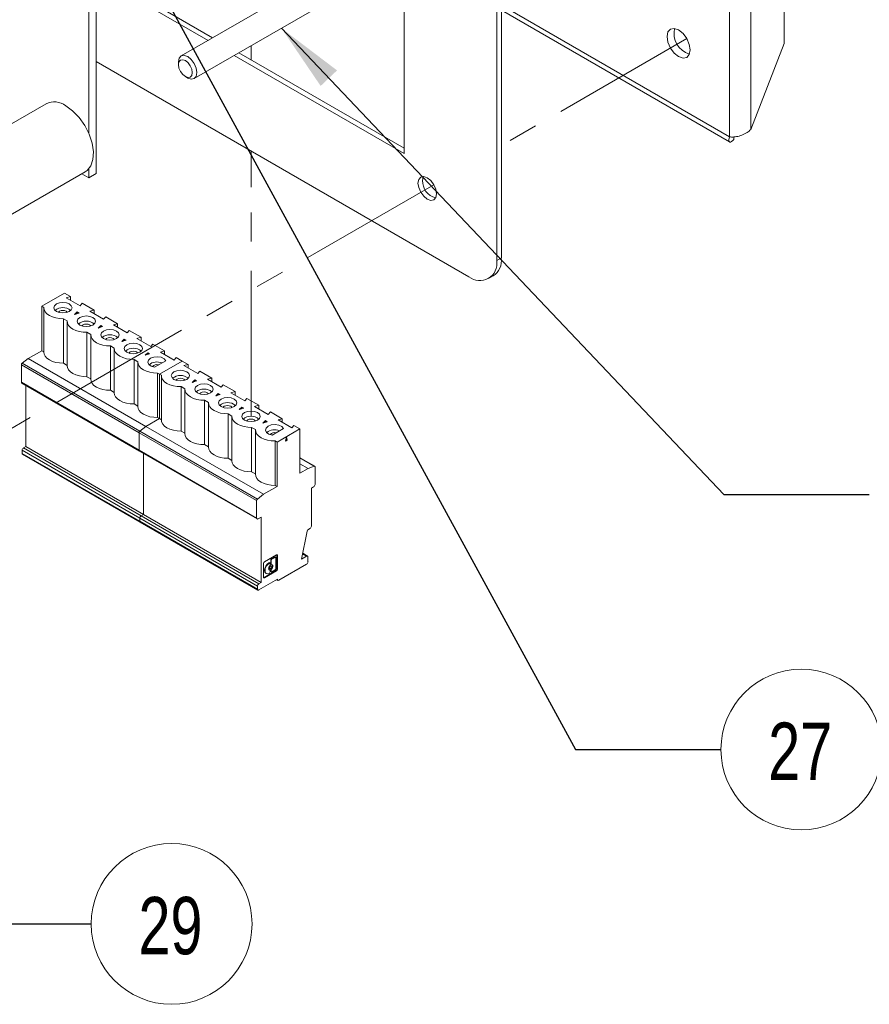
# Paper-space layout 'Sheet2' of a CAD drawing. Header units: millimetres. Extents: x 0 to 420, y 0 to 297.
# Tile 23 of 36: x 188 to 225, y 102 to 145. Entities that reach past the tile are written whole.
import ezdxf

# ---------------------------------------------------------------- set-up
doc = ezdxf.new("R2010")
doc.units = ezdxf.units.MM
doc.linetypes.add('PHANTOM', pattern=[12.7, 6.35, -1.27, 1.27, -1.27, 1.27, -1.27])
doc.styles.add('SLDTEXTSTYLE0', font='TXT', dxfattribs={"width": 0.75})
doc.dimstyles.new('SLDDIMSTYLE2', dxfattribs={"dimtxt": 0.18, "dimasz": 1, "dimexe": 0, "dimexo": 0.0625, "dimgap": 0, "dimtad": 0, "dimtih": 1, "dimtoh": 1, "dimdec": 0, "dimrnd": 1e-09, "dimzin": 0, "dimdsep": 46, "dimtxsty": 'Standard', "dimblk1": 'DOT', "dimblk2": 'DOT', "dimsah": 1, "dimcen": 0.09, "dimadec": 0, "dimazin": 0, "dimtfac": 1, "dimtdec": 0, "dimtofl": 0, "dimtmove": 0, "dimatfit": 3, "dimldrblk": 'DOT', "dimfxl": 1, "dimfrac": 2, "dimtolj": 1, "dimtzin": 0, "dimarcsym": 0})
doc.dimstyles.new('SLDDIMSTYLE3', dxfattribs={"dimtxt": 0.18, "dimasz": 3, "dimexe": 0, "dimexo": 0.0625, "dimgap": 0, "dimtad": 0, "dimtih": 1, "dimtoh": 1, "dimdec": 0, "dimrnd": 1e-09, "dimzin": 0, "dimdsep": 46, "dimtxsty": 'Standard', "dimsah": 1, "dimcen": 0.09, "dimadec": 0, "dimazin": 0, "dimtfac": 3, "dimtdec": 0, "dimtofl": 0, "dimtmove": 0, "dimatfit": 3, "dimfxl": 1, "dimfrac": 2, "dimtolj": 1, "dimtzin": 0, "dimarcsym": 0})

# ---------------------------------------------------------------- blocks, each defined once
blk = doc.blocks.new('SW_NOTE_38')
at = {"color": 0, "linetype": 'Continuous', "lineweight": 0}
blk.add_circle((3.506, 0), 3.506, dxfattribs=at)
at = {"color": 0, "linetype": 'Continuous', "lineweight": 0, "insert": (3.456, 1.176), "char_height": 2.5, "attachment_point": 2, "style": 'SLDTEXTSTYLE0'}
blk.add_mtext('27', dxfattribs=at)
blk = doc.blocks.new('SW_NOTE_43')
at = {"color": 0, "linetype": 'Continuous', "lineweight": 0}
blk.add_circle((3.506, 0), 3.506, dxfattribs=at)
at = {"color": 0, "linetype": 'Continuous', "lineweight": 0, "insert": (3.456, 1.176), "char_height": 2.5, "attachment_point": 2, "style": 'SLDTEXTSTYLE0'}
blk.add_mtext('29', dxfattribs=at)
blk = doc.blocks.new('_DOT')
at = {"color": 0, "linetype": 'ByBlock', "lineweight": -2}
blk.add_line((-0.5, 0), (-1, 0), dxfattribs=at)
at = {"color": 0, "linetype": 'ByBlock', "const_width": 0.5}
blk.add_lwpolyline([(-0.25, 0, 1), (0.25, 0, 1)], format="xyb", close=True, dxfattribs=at)

psp = doc.layouts.new('Sheet2')

# ---------------------------------------------------------------- linework, layer by layer
at = {"color": 7, "linetype": 'Continuous', "lineweight": 15}
for p, q in [((219.4, 139.904), (219.4, 191.229)), ((220.329, 190.906), (220.329, 140.227)), ((221.784, 143.976), (221.784, 188.836)), ((205.202, 139.173), (205.202, 183.032)), ((209.243, 134.507), (209.243, 183.033)), ((209.445, 134.624), (209.445, 183.149)), ((191.773, 138.304), (191.773, 170.614)), ((191.45, 140.062), (191.45, 168.135)), ((202.449, 147.458), (195.479, 143.434)), ((191.773, 147.158), (196.852, 144.226)), ((191.773, 146.925), (196.65, 144.11)), ((196.05, 142.444), (203.02, 146.468)), ((209.445, 145.428), (219.396, 139.684)), ((220.329, 140.227), (221.784, 143.976)), ((197.793, 143.45), (205.202, 139.173)), ((197.995, 143.567), (205.202, 139.406)), ((191.773, 143.192), (208.031, 133.807)), ((195.36, 143.172), (195.36, 143.056)), ((195.663, 142.531), (195.764, 142.472)), ((189.585, 141.351), (186.332, 139.473)), ((219.584, 139.905), (219.584, 139.797)), ((187.743, 136.329), (191.299, 138.381)), ((191.146, 138.293), (191.45, 138.118)), ((191.45, 138.118), (191.45, 138.507)), ((191.45, 138.118), (191.773, 138.304)), ((209.243, 134.507), (209.445, 134.624)), ((208.888, 133.722), (209.09, 133.839)), ((189.401, 132.518), (190.393, 133.092)), ((190.653, 132.942), (190.393, 133.092)), ((190.468, 132.89), (190.653, 132.942)), ((191.07, 132.543), (190.468, 132.89)), ((190.653, 132.783), (190.653, 132.942)), ((189.401, 132.518), (189.484, 132.47)), ((189.401, 130.582), (189.401, 132.518)), ((189.484, 132.457), (189.484, 130.521)), ((190.831, 132.159), (190.942, 132.27)), ((190.942, 132.247), (190.866, 132.171)), ((190.942, 132.27), (191.023, 132.223)), ((190.942, 132.27), (190.942, 132.247)), ((190.997, 132.215), (190.942, 132.247)), ((191.16, 132.649), (191.07, 132.543)), ((191.679, 132.35), (191.16, 132.649)), ((191.495, 132.298), (191.679, 132.35)), ((192.097, 131.95), (191.495, 132.298)), ((191.679, 132.191), (191.679, 132.35)), ((190.343, 131.974), (190.51, 131.878)), ((190.344, 130.038), (190.343, 131.974)), ((190.51, 131.865), (190.51, 129.928)), ((191.023, 132.223), (190.831, 132.159)), ((192.187, 132.057), (192.097, 131.95)), ((192.706, 131.757), (192.187, 132.057)), ((191.857, 131.567), (191.968, 131.678)), ((192.049, 131.631), (191.857, 131.567)), ((191.968, 131.655), (191.892, 131.579)), ((191.968, 131.678), (192.049, 131.631)), ((191.968, 131.678), (191.968, 131.655)), ((192.024, 131.623), (191.968, 131.655)), ((192.521, 131.705), (192.706, 131.757)), ((193.123, 131.358), (192.521, 131.705)), ((192.706, 131.599), (192.706, 131.757)), ((193.213, 131.465), (193.123, 131.358)), ((193.732, 131.165), (193.213, 131.465)), ((191.37, 131.382), (191.537, 131.286)), ((191.37, 129.446), (191.37, 131.382)), ((191.536, 131.273), (191.537, 129.336)), ((192.884, 130.975), (192.994, 131.086)), ((193.076, 131.039), (192.884, 130.975)), ((192.994, 131.063), (192.919, 130.987)), ((192.994, 131.086), (193.076, 131.039)), ((192.994, 131.086), (192.994, 131.063)), ((193.05, 131.03), (192.994, 131.063)), ((193.547, 131.113), (193.732, 131.165)), ((194.149, 130.766), (193.547, 131.113)), ((193.732, 131.006), (193.732, 131.165)), ((188.812, 130.242), (189.401, 130.582)), ((189.484, 130.534), (189.401, 130.582)), ((192.396, 130.79), (192.563, 130.694)), ((192.396, 128.853), (192.396, 130.79)), ((192.563, 130.68), (192.563, 128.744)), ((194.239, 130.872), (194.149, 130.766)), ((194.758, 130.573), (194.239, 130.872)), ((194.573, 130.521), (194.758, 130.573)), ((194.758, 130.414), (194.758, 130.573)), ((188.812, 130.242), (188.542, 130.031)), ((188.812, 130.242), (193.943, 127.281)), ((193.422, 130.198), (193.589, 130.101)), ((193.423, 128.261), (193.422, 130.198)), ((193.91, 130.383), (194.021, 130.494)), ((194.102, 130.447), (193.91, 130.383)), ((194.021, 130.47), (193.945, 130.394)), ((194.021, 130.494), (194.102, 130.447)), ((194.021, 130.494), (194.021, 130.47)), ((194.076, 130.438), (194.021, 130.47)), ((194.809, 130.146), (194.319, 129.864)), ((194.532, 129.557), (195.525, 130.13)), ((195.176, 130.174), (194.573, 130.521)), ((195.265, 130.28), (195.176, 130.174)), ((195.525, 130.13), (195.265, 130.28)), ((195.785, 129.981), (195.525, 130.13)), ((193.64, 127.005), (188.509, 129.966)), ((188.509, 129.204), (188.509, 129.966)), ((188.542, 130.031), (193.674, 127.07)), ((190.51, 129.942), (190.344, 130.038)), ((193.589, 130.088), (193.589, 128.152)), ((195.6, 129.929), (195.785, 129.981)), ((196.202, 129.581), (195.6, 129.929)), ((195.785, 129.822), (195.785, 129.981)), ((196.292, 129.688), (196.202, 129.581)), ((196.811, 129.388), (196.292, 129.688)), ((191.537, 129.349), (191.37, 129.446)), ((194.449, 129.605), (194.532, 129.557)), ((194.449, 127.669), (194.449, 129.605)), ((194.532, 129.557), (194.615, 129.509)), ((194.532, 127.621), (194.532, 129.557)), ((194.615, 129.496), (194.615, 127.559)), ((195.962, 129.198), (196.073, 129.309)), ((196.155, 129.262), (195.962, 129.198)), ((196.073, 129.286), (195.997, 129.21)), ((196.073, 129.309), (196.155, 129.262)), ((196.073, 129.309), (196.073, 129.286)), ((196.129, 129.254), (196.073, 129.286)), ((196.626, 129.336), (196.811, 129.388)), ((197.228, 128.989), (196.626, 129.336)), ((196.811, 129.23), (196.811, 129.388)), ((188.509, 129.204), (193.641, 126.242)), ((188.527, 129.164), (193.658, 126.203)), ((188.706, 129.061), (188.706, 126.401)), ((192.563, 128.757), (192.396, 128.853)), ((195.475, 129.013), (195.642, 128.917)), ((195.475, 127.076), (195.475, 129.013)), ((195.642, 128.904), (195.642, 126.967)), ((197.318, 129.096), (197.228, 128.989)), ((197.837, 128.796), (197.318, 129.096)), ((196.501, 128.421), (196.668, 128.325)), ((196.502, 126.484), (196.501, 128.421)), ((196.989, 128.606), (197.1, 128.717)), ((197.181, 128.67), (196.989, 128.606)), ((197.1, 128.693), (197.024, 128.618)), ((197.1, 128.717), (197.181, 128.67)), ((197.1, 128.717), (197.1, 128.693)), ((197.155, 128.661), (197.1, 128.693)), ((197.652, 128.744), (197.837, 128.796)), ((198.254, 128.397), (197.652, 128.744)), ((197.837, 128.637), (197.837, 128.796)), ((198.344, 128.503), (198.254, 128.397)), ((198.864, 128.204), (198.344, 128.503)), ((193.589, 128.165), (193.423, 128.261)), ((196.668, 128.311), (196.668, 126.375)), ((198.015, 128.014), (198.126, 128.125)), ((198.207, 128.078), (198.015, 128.014)), ((198.126, 128.101), (198.05, 128.025)), ((198.126, 128.125), (198.207, 128.078)), ((198.126, 128.125), (198.126, 128.101)), ((198.182, 128.069), (198.126, 128.101)), ((198.679, 128.152), (198.864, 128.204)), ((199.281, 127.804), (198.679, 128.152)), ((198.864, 128.045), (198.864, 128.204)), ((193.943, 127.281), (194.532, 127.621)), ((194.532, 127.621), (194.449, 127.669)), ((194.615, 127.573), (194.532, 127.621)), ((197.528, 127.829), (197.694, 127.732)), ((197.528, 125.892), (197.528, 127.829)), ((197.694, 127.719), (197.694, 125.783)), ((199.041, 127.421), (199.152, 127.532)), ((199.152, 127.532), (199.234, 127.485)), ((199.152, 127.532), (199.152, 127.509)), ((199.371, 127.911), (199.281, 127.804)), ((199.89, 127.612), (199.371, 127.911)), ((199.705, 127.56), (199.89, 127.612)), ((200.307, 127.212), (199.705, 127.56)), ((199.89, 127.453), (199.89, 127.612)), ((193.943, 127.281), (193.674, 127.07)), ((193.943, 127.281), (199.075, 124.319)), ((198.554, 127.236), (198.721, 127.14)), ((198.554, 125.3), (198.554, 127.236)), ((198.72, 127.127), (198.721, 125.19)), ((199.234, 127.485), (199.041, 127.421)), ((199.152, 127.509), (199.076, 127.433)), ((199.208, 127.477), (199.152, 127.509)), ((199.941, 127.185), (199.451, 126.902)), ((199.664, 126.596), (200.657, 127.169)), ((200.397, 127.319), (200.307, 127.212)), ((200.657, 127.169), (200.397, 127.319)), ((200.657, 127.169), (200.657, 125.233)), ((198.772, 124.044), (193.64, 127.005)), ((193.641, 126.242), (193.64, 127.005)), ((193.674, 127.07), (198.805, 124.109)), ((195.642, 126.98), (195.475, 127.076)), ((200.068, 126.829), (200.027, 126.631)), ((200.027, 126.631), (200.108, 126.678)), ((200.033, 126.657), (200.088, 126.689)), ((200.088, 126.689), (200.06, 126.793)), ((200.108, 126.678), (200.068, 126.829)), ((200.108, 126.678), (200.088, 126.689)), ((188.546, 126.238), (193.677, 123.277)), ((188.546, 126.238), (188.546, 126.105)), ((188.606, 126.343), (188.706, 126.401)), ((188.606, 126.343), (193.738, 123.382)), ((188.706, 126.401), (193.838, 123.44)), ((193.641, 126.242), (198.772, 123.281)), ((196.668, 126.388), (196.502, 126.484)), ((199.58, 126.644), (199.664, 126.596)), ((199.581, 124.707), (199.58, 126.644)), ((199.664, 124.659), (199.664, 126.596)), ((193.677, 123.144), (188.546, 126.105)), ((188.564, 126.066), (193.695, 123.105)), ((193.658, 126.203), (198.79, 123.242)), ((193.838, 126.1), (193.838, 123.44)), ((197.694, 125.796), (197.528, 125.892)), ((201.306, 125.539), (200.657, 125.914)), ((201.015, 125.439), (200.657, 125.645)), ((200.657, 125.233), (201.015, 125.439)), ((201.015, 125.439), (201.284, 125.54)), ((201.318, 125.513), (201.318, 124.751)), ((198.721, 125.204), (198.554, 125.3)), ((199.075, 124.319), (199.664, 124.659)), ((199.664, 124.659), (199.581, 124.707)), ((201.257, 124.646), (201.157, 124.588)), ((201.157, 124.588), (201.157, 122.931)), ((198.805, 124.109), (199.075, 124.319)), ((198.772, 123.281), (198.772, 124.044)), ((193.677, 123.277), (198.809, 120.316)), ((193.677, 123.277), (193.677, 123.144)), ((193.738, 123.382), (193.838, 123.44)), ((193.738, 123.382), (198.87, 120.421)), ((193.838, 123.44), (198.97, 120.478)), ((198.969, 123.325), (198.833, 123.246)), ((198.97, 120.478), (198.969, 123.325)), ((198.809, 120.183), (193.677, 123.144)), ((193.695, 123.105), (198.827, 120.143)), ((201.097, 122.826), (201.034, 122.79)), ((200.976, 122.705), (200.728, 121.494)), ((199.634, 121.679), (199.113, 121.378)), ((199.419, 121.502), (199.555, 121.581)), ((199.576, 121.569), (199.439, 121.49)), ((199.555, 121.581), (199.576, 121.569)), ((199.598, 121.571), (199.578, 121.583)), ((199.608, 121.076), (199.608, 121.551)), ((199.656, 121.064), (199.656, 121.666)), ((199.677, 121.654), (199.656, 121.666)), ((199.677, 121.052), (199.677, 121.654)), ((200.728, 121.494), (200.951, 121.622)), ((200.993, 121.626), (200.78, 121.749)), ((201.011, 121.587), (201.011, 121.377)), ((199.07, 121.304), (199.071, 120.703)), ((199.308, 121.333), (199.31, 121.335)), ((199.328, 121.322), (199.308, 121.333)), ((199.31, 121.335), (199.33, 121.323)), ((199.328, 121.322), (199.33, 121.323)), ((199.332, 121.088), (199.352, 121.076)), ((199.353, 121.325), (199.333, 121.337)), ((199.362, 121.305), (199.362, 121.249)), ((199.387, 121.286), (199.387, 121.446)), ((199.387, 121.446), (199.407, 121.435)), ((199.407, 121.274), (199.387, 121.286)), ((199.396, 121.265), (199.416, 121.254)), ((199.417, 121.189), (199.397, 121.201)), ((199.407, 121.435), (199.407, 121.274)), ((199.439, 121.49), (199.419, 121.502)), ((200.951, 121.272), (199.734, 120.57)), ((199.093, 120.69), (199.614, 120.99)), ((199.113, 120.678), (199.093, 120.69)), ((199.113, 120.678), (199.634, 120.979)), ((199.172, 120.876), (199.192, 120.864)), ((199.31, 121.027), (199.324, 121.025)), ((199.324, 121.025), (199.344, 121.013)), ((199.328, 120.878), (199.331, 120.879)), ((199.353, 121.011), (199.333, 121.023)), ((199.362, 120.935), (199.362, 120.991)), ((199.387, 120.972), (199.387, 121.028)), ((199.387, 121.028), (199.407, 121.016)), ((199.407, 120.96), (199.387, 120.972)), ((199.396, 120.951), (199.416, 120.94)), ((199.425, 121.06), (199.405, 121.072)), ((199.407, 121.016), (199.407, 120.96)), ((199.439, 120.942), (199.576, 121.021)), ((199.614, 120.99), (199.634, 120.979)), ((199.677, 121.052), (199.656, 121.064)), ((198.809, 120.183), (198.809, 120.316)), ((199.674, 120.612), (198.87, 120.148)), ((198.87, 120.421), (198.97, 120.478)), ((199.643, 120.594), (199.691, 120.566)), ((199.674, 120.605), (199.674, 120.612))]:
    psp.add_line(p, q, dxfattribs=at)
at = {"color": 8, "linetype": 'Continuous', "lineweight": 15}
for p, q in [((209.445, 145.651), (219.4, 139.904)), ((201.284, 125.54), (200.657, 125.902)), ((200.951, 121.622), (200.775, 121.723)), ((199.668, 120.608), (199.674, 120.605))]:
    psp.add_line(p, q, dxfattribs=at)
at = {"color": 7, "linetype": 'PHANTOM', "lineweight": 0}
for p, q in [((198.529, 143.258), (198.529, 143.875)), ((217.535, 144.192), (209.445, 139.522)), ((198.53, 137.714), (198.53, 139.292)), ((206.498, 137.821), (150.811, 105.674)), ((198.527, 137.716), (198.53, 137.714)), ((198.528, 127.718), (198.527, 137.716))]:
    psp.add_line(p, q, dxfattribs=at)
at = {"color": 7, "linetype": 'Continuous', "lineweight": 15, "flags": 128}
for points in [[(216.672, 144.278), (216.711, 144.032), (216.82, 143.78), (216.984, 143.559), (217.177, 143.403), (217.371, 143.336), (217.534, 143.368), (217.644, 143.494), (217.682, 143.695), (217.644, 143.94), (217.534, 144.192), (217.371, 144.413), (217.177, 144.569), (216.984, 144.637), (216.82, 144.605), (216.711, 144.479), (216.672, 144.278)], [(195.36, 143.172), (195.391, 143.333), (195.479, 143.434), (195.61, 143.459), (195.764, 143.405), (195.919, 143.281), (196.05, 143.104), (196.138, 142.902), (196.169, 142.706), (196.138, 142.545), (196.05, 142.444), (195.919, 142.419), (195.764, 142.472)], [(195.663, 142.531), (195.779, 142.49), (195.878, 142.509), (195.943, 142.585), (195.966, 142.706), (195.943, 142.853), (195.878, 143.004), (195.779, 143.137), (195.663, 143.231), (195.547, 143.271), (195.449, 143.252), (195.383, 143.176), (195.36, 143.056), (195.383, 142.908), (195.449, 142.757), (195.547, 142.624), (195.663, 142.531)], [(190.442, 141.266), (190.743, 141.048), (191.026, 140.756), (191.271, 140.407), (191.465, 140.025), (191.595, 139.633), (191.651, 139.256), (191.632, 138.916), (191.538, 138.637), (191.376, 138.435), (191.299, 138.381)], [(205.808, 137.889), (205.839, 138.05), (205.927, 138.151), (206.058, 138.177), (206.212, 138.123), (206.367, 137.998), (206.498, 137.821), (206.586, 137.619), (206.616, 137.423), (206.586, 137.262), (206.498, 137.161), (206.367, 137.136), (206.212, 137.19), (206.058, 137.314), (205.927, 137.491), (205.839, 137.693), (205.808, 137.889)], [(206.01, 138.006), (206.041, 138.167), (206.046, 138.177)], [(190.601, 132.292), (190.471, 132.242), (190.318, 132.225), (190.165, 132.242), (190.035, 132.292), (189.948, 132.367), (189.918, 132.456), (189.948, 132.544), (190.035, 132.619), (190.165, 132.669), (190.318, 132.686), (190.471, 132.669), (190.601, 132.619), (190.687, 132.544), (190.718, 132.456), (190.687, 132.367), (190.601, 132.292)], [(189.484, 132.47), (189.497, 132.373), (189.543, 132.278), (189.622, 132.192), (189.729, 132.116), (189.86, 132.054), (190.011, 132.008), (190.174, 131.982), (190.343, 131.974)], [(190.125, 132.253), (190.133, 132.266), (190.176, 132.304)], [(190.176, 132.304), (190.241, 132.329), (190.318, 132.338), (190.394, 132.329), (190.459, 132.304), (190.503, 132.266), (190.51, 132.253)], [(190.51, 131.878), (190.523, 131.78), (190.569, 131.686), (190.648, 131.599), (190.755, 131.523), (190.887, 131.461), (191.037, 131.416), (191.2, 131.389), (191.37, 131.382)], [(191.627, 131.7), (191.497, 131.65), (191.344, 131.632), (191.191, 131.65), (191.061, 131.7), (190.974, 131.775), (190.944, 131.863), (190.974, 131.952), (191.061, 132.027), (191.191, 132.077), (191.344, 132.094), (191.497, 132.077), (191.627, 132.027), (191.714, 131.952), (191.744, 131.863), (191.714, 131.775), (191.627, 131.7)], [(191.151, 131.661), (191.159, 131.674), (191.203, 131.712)], [(191.203, 131.712), (191.268, 131.737), (191.344, 131.745), (191.421, 131.737), (191.485, 131.712), (191.529, 131.674), (191.537, 131.661)], [(192.653, 131.108), (192.523, 131.058), (192.37, 131.04), (192.217, 131.058), (192.088, 131.108), (192.001, 131.183), (191.97, 131.271), (192.001, 131.359), (192.088, 131.434), (192.217, 131.484), (192.37, 131.502), (192.523, 131.484), (192.653, 131.434), (192.74, 131.359), (192.77, 131.271), (192.74, 131.183), (192.653, 131.108)], [(191.537, 131.286), (191.549, 131.188), (191.596, 131.094), (191.674, 131.007), (191.781, 130.931), (191.913, 130.869), (192.064, 130.824), (192.227, 130.797), (192.396, 130.79)], [(192.178, 131.069), (192.186, 131.082), (192.229, 131.119)], [(192.229, 131.119), (192.294, 131.144), (192.37, 131.153), (192.447, 131.144), (192.512, 131.119), (192.555, 131.082), (192.563, 131.069)], [(192.563, 130.694), (192.575, 130.596), (192.622, 130.502), (192.701, 130.415), (192.808, 130.339), (192.939, 130.277), (193.09, 130.232), (193.253, 130.205), (193.422, 130.198)], [(193.68, 130.516), (193.55, 130.466), (193.397, 130.448), (193.244, 130.465), (193.114, 130.516), (193.027, 130.59), (192.997, 130.679), (193.027, 130.767), (193.114, 130.842), (193.244, 130.892), (193.397, 130.91), (193.55, 130.892), (193.68, 130.842), (193.766, 130.767), (193.797, 130.679), (193.766, 130.59), (193.68, 130.516)], [(193.255, 130.527), (193.32, 130.552), (193.397, 130.561), (193.473, 130.552), (193.538, 130.527), (193.581, 130.49), (193.589, 130.477)], [(190.344, 130.038), (190.174, 130.045), (190.011, 130.072), (189.861, 130.117), (189.729, 130.179), (189.622, 130.255), (189.543, 130.342), (189.497, 130.436), (189.484, 130.521)], [(193.204, 130.476), (193.212, 130.49), (193.255, 130.527)], [(193.589, 130.101), (193.602, 130.004), (193.648, 129.909), (193.727, 129.823), (193.834, 129.747), (193.966, 129.685), (194.116, 129.639), (194.279, 129.613), (194.449, 129.605)], [(194.319, 129.864), (194.171, 129.907), (194.067, 129.982), (194.024, 130.074), (194.05, 130.169), (194.14, 130.25), (194.28, 130.302), (194.444, 130.317), (194.605, 130.292), (194.734, 130.232), (194.809, 130.146)], [(191.37, 129.446), (191.201, 129.453), (191.038, 129.48), (190.887, 129.525), (190.755, 129.587), (190.648, 129.663), (190.57, 129.75), (190.523, 129.844), (190.51, 129.928)], [(195.732, 129.331), (195.602, 129.281), (195.449, 129.263), (195.296, 129.281), (195.166, 129.331), (195.08, 129.406), (195.049, 129.494), (195.08, 129.583), (195.166, 129.658), (195.296, 129.708), (195.449, 129.725), (195.602, 129.708), (195.732, 129.658), (195.819, 129.583), (195.849, 129.494), (195.819, 129.406), (195.732, 129.331)], [(192.396, 128.853), (192.227, 128.861), (192.064, 128.887), (191.913, 128.933), (191.782, 128.995), (191.675, 129.07), (191.596, 129.157), (191.549, 129.252), (191.537, 129.336)], [(194.615, 129.509), (194.628, 129.411), (194.675, 129.317), (194.753, 129.23), (194.86, 129.154), (194.992, 129.092), (195.142, 129.047), (195.306, 129.02), (195.475, 129.013)], [(195.257, 129.292), (195.265, 129.305), (195.308, 129.343)], [(195.308, 129.343), (195.373, 129.368), (195.449, 129.376), (195.526, 129.368), (195.591, 129.343), (195.634, 129.305), (195.642, 129.292)], [(195.642, 128.917), (195.654, 128.819), (195.701, 128.725), (195.779, 128.638), (195.887, 128.562), (196.018, 128.5), (196.169, 128.455), (196.332, 128.428), (196.501, 128.421)], [(196.758, 128.739), (196.629, 128.689), (196.476, 128.671), (196.323, 128.689), (196.193, 128.739), (196.106, 128.814), (196.076, 128.902), (196.106, 128.99), (196.193, 129.065), (196.323, 129.115), (196.476, 129.133), (196.629, 129.115), (196.758, 129.065), (196.845, 128.99), (196.876, 128.902), (196.845, 128.814), (196.758, 128.739)], [(193.423, 128.261), (193.253, 128.268), (193.09, 128.295), (192.94, 128.34), (192.808, 128.402), (192.701, 128.478), (192.622, 128.565), (192.576, 128.659), (192.563, 128.744)], [(196.283, 128.7), (196.291, 128.713), (196.334, 128.75)], [(196.334, 128.75), (196.399, 128.775), (196.476, 128.784), (196.552, 128.775), (196.617, 128.75), (196.66, 128.713), (196.668, 128.7)], [(197.785, 128.147), (197.655, 128.096), (197.502, 128.079), (197.349, 128.096), (197.219, 128.146), (197.132, 128.221), (197.102, 128.31), (197.132, 128.398), (197.219, 128.473), (197.349, 128.523), (197.502, 128.541), (197.655, 128.523), (197.785, 128.473), (197.871, 128.398), (197.902, 128.31), (197.871, 128.221), (197.785, 128.147)], [(194.449, 127.669), (194.28, 127.676), (194.116, 127.703), (193.966, 127.748), (193.834, 127.81), (193.727, 127.886), (193.649, 127.973), (193.602, 128.067), (193.589, 128.152)], [(196.668, 128.325), (196.681, 128.227), (196.727, 128.133), (196.806, 128.046), (196.913, 127.97), (197.045, 127.908), (197.195, 127.863), (197.358, 127.836), (197.528, 127.829)], [(197.309, 128.107), (197.317, 128.121), (197.361, 128.158)], [(197.361, 128.158), (197.425, 128.183), (197.502, 128.192), (197.579, 128.183), (197.643, 128.158), (197.687, 128.121), (197.695, 128.107)], [(195.475, 127.076), (195.306, 127.084), (195.143, 127.111), (194.992, 127.156), (194.861, 127.218), (194.753, 127.294), (194.675, 127.381), (194.628, 127.475), (194.615, 127.559)], [(197.694, 127.732), (197.707, 127.635), (197.754, 127.54), (197.832, 127.453), (197.939, 127.378), (198.071, 127.316), (198.221, 127.27), (198.385, 127.244), (198.554, 127.236)], [(198.811, 127.554), (198.681, 127.504), (198.528, 127.487), (198.375, 127.504), (198.245, 127.554), (198.159, 127.629), (198.128, 127.717), (198.159, 127.806), (198.245, 127.881), (198.375, 127.931), (198.528, 127.948), (198.681, 127.931), (198.811, 127.881), (198.898, 127.806), (198.928, 127.718), (198.898, 127.629), (198.811, 127.554)], [(198.336, 127.515), (198.344, 127.528), (198.387, 127.566)], [(198.387, 127.566), (198.452, 127.591), (198.528, 127.6), (198.605, 127.591), (198.67, 127.566), (198.713, 127.528), (198.721, 127.515)], [(198.721, 127.14), (198.733, 127.042), (198.78, 126.948), (198.858, 126.861), (198.966, 126.785), (199.097, 126.723), (199.248, 126.678), (199.411, 126.651), (199.58, 126.644)], [(199.451, 126.902), (199.303, 126.946), (199.198, 127.02), (199.155, 127.113), (199.181, 127.208), (199.272, 127.288), (199.411, 127.341), (199.575, 127.356), (199.736, 127.331), (199.865, 127.271), (199.941, 127.185)], [(196.502, 126.484), (196.332, 126.492), (196.169, 126.518), (196.019, 126.564), (195.887, 126.626), (195.78, 126.701), (195.701, 126.788), (195.655, 126.883), (195.642, 126.967)], [(197.528, 125.892), (197.359, 125.899), (197.195, 125.926), (197.045, 125.971), (196.913, 126.033), (196.806, 126.109), (196.728, 126.196), (196.681, 126.29), (196.668, 126.375)], [(198.554, 125.3), (198.385, 125.307), (198.222, 125.334), (198.071, 125.379), (197.94, 125.441), (197.832, 125.517), (197.754, 125.604), (197.707, 125.698), (197.694, 125.783)], [(201.284, 125.54), (201.291, 125.542), (201.297, 125.542), (201.303, 125.54), (201.308, 125.538), (201.312, 125.533), (201.315, 125.528), (201.317, 125.521), (201.318, 125.513)], [(199.581, 124.707), (199.411, 124.715), (199.248, 124.742), (199.098, 124.787), (198.966, 124.849), (198.859, 124.925), (198.78, 125.012), (198.734, 125.106), (198.721, 125.19)], [(199.172, 120.876), (199.172, 120.876), (199.13, 120.924), (199.116, 121), (199.13, 121.094), (199.172, 121.19), (199.234, 121.274), (199.308, 121.333)], [(199.328, 120.878), (199.254, 120.852), (199.192, 120.864), (199.15, 120.912), (199.136, 120.989), (199.15, 121.082), (199.192, 121.178), (199.254, 121.262), (199.328, 121.322)], [(199.344, 121.013), (199.323, 121.018), (199.307, 121.031), (199.296, 121.052), (199.292, 121.079), (199.296, 121.111), (199.307, 121.144), (199.323, 121.176), (199.344, 121.205)], [(199.332, 121.088), (199.332, 121.088), (199.322, 121.099), (199.318, 121.117), (199.322, 121.14), (199.332, 121.163), (199.347, 121.183), (199.365, 121.197)], [(199.385, 121.186), (199.402, 121.192), (199.417, 121.189), (199.427, 121.177), (199.431, 121.159), (199.427, 121.137), (199.417, 121.114), (199.402, 121.093), (199.385, 121.079), (199.367, 121.073), (199.352, 121.076), (199.342, 121.087), (199.339, 121.106), (199.342, 121.128), (199.352, 121.151), (199.367, 121.171), (199.385, 121.186)], [(199.365, 121.197), (199.382, 121.204), (199.397, 121.201)], [(199.405, 121.072), (199.426, 121.1), (199.443, 121.133), (199.453, 121.166), (199.457, 121.197), (199.453, 121.225), (199.443, 121.246), (199.439, 121.25)], [(199.425, 121.252), (199.446, 121.247), (199.463, 121.234), (199.473, 121.213), (199.477, 121.186), (199.473, 121.154), (199.463, 121.121), (199.446, 121.089), (199.425, 121.06)]]:
    psp.add_lwpolyline(points, dxfattribs=at)
at = {"color": 7, "linetype": 'PHANTOM', "lineweight": 0, "flags": 128}
psp.add_lwpolyline([(198.811, 127.554), (198.681, 127.504), (198.528, 127.487), (198.375, 127.504), (198.245, 127.554), (198.159, 127.629), (198.128, 127.717), (198.159, 127.806), (198.245, 127.881), (198.375, 127.931), (198.528, 127.948), (198.681, 127.931), (198.811, 127.881), (198.898, 127.806), (198.928, 127.718), (198.898, 127.629), (198.811, 127.554)], dxfattribs=at)
at = {"color": 7, "linetype": 'Continuous', "lineweight": 15}
for centre, radius, start, end in [((217.919, 144.415), 0.94, 166.5019, 253.4927), ((189.944, 140.608), 0.825, 52.8951, 115.7945), ((206.748, 137.971), 0.739, 177.2916, 256.8758), ((208.504, 134.387), 0.749, 230.7967, 9.214), ((208.629, 134.52), 0.822, 304.0564, 7.2558), ((190.318, 131.92), 0.543, 50.5527, 129.466), ((191.344, 131.327), 0.543, 50.5527, 129.466), ((192.37, 130.735), 0.543, 50.5527, 129.466), ((193.397, 130.143), 0.543, 50.5527, 129.466), ((188.598, 129.962), 0.0894, 128.6935, 177.1035), ((194.426, 129.524), 0.566, 67.8751, 127.9455), ((194.417, 129.734), 0.24, 72.2267, 141.1361), ((195.449, 128.958), 0.543, 50.5527, 129.466), ((188.55, 129.199), 0.0411, 172.756, 235.9535), ((196.476, 128.366), 0.543, 50.5527, 129.466), ((197.502, 127.774), 0.543, 50.5527, 129.466), ((198.528, 127.181), 0.543, 50.5527, 129.466), ((199.557, 126.563), 0.566, 67.8751, 127.9455), ((193.73, 127), 0.0894, 128.6935, 177.1035), ((199.548, 126.773), 0.24, 72.2267, 141.1361), ((188.677, 126.232), 0.132, 122.6068, 177.4056), ((193.681, 126.237), 0.0411, 172.756, 235.9535), ((193.683, 126.238), 0.0423, 173.7126, 234.9969), ((188.587, 126.1), 0.0411, 172.756, 235.9535), ((201.186, 124.757), 0.132, 302.6068, 357.4056), ((198.861, 124.039), 0.0894, 128.6935, 177.1035), ((193.809, 123.271), 0.132, 122.6068, 177.4056), ((198.809, 123.275), 0.0374, 170.7951, 309.1941), ((193.718, 123.139), 0.0411, 172.756, 235.9535), ((193.719, 123.139), 0.0423, 173.7126, 234.9969), ((201.026, 122.937), 0.132, 302.6068, 357.4056), ((201.107, 122.678), 0.134, 122.9349, 168.382), ((199.569, 121.562), 0.0227, 65.6969, 125.6148), ((199.588, 121.554), 0.0197, 350.7951, 129.1941), ((199.651, 121.658), 0.0263, 350.7951, 129.1941), ((199.618, 121.667), 0.038, 357.7949, 27.0499), ((200.974, 121.593), 0.0374, 350.7951, 129.1941), ((199.163, 121.3), 0.0925, 122.6068, 177.4056), ((199.324, 121.316), 0.0227, 65.6969, 125.6148), ((199.343, 121.308), 0.0197, 350.7951, 129.1941), ((199.293, 121.252), 0.07, 317.8894, 357.2421), ((199.456, 121.443), 0.0694, 122.6068, 177.4056), ((199.409, 121.284), 0.0226, 174.1944, 234.5151), ((199.476, 121.432), 0.0694, 122.6068, 177.4056), ((199.426, 121.271), 0.0195, 169.9948, 266.5977), ((200.88, 121.383), 0.132, 302.6068, 357.4056), ((199.097, 120.698), 0.0263, 170.7951, 309.1941), ((199.073, 120.722), 0.038, 272.9703, 302.2108), ((199.325, 121.009), 0.0163, 60.472, 92.0451), ((199.293, 120.938), 0.0694, 302.6068, 357.4056), ((199.343, 120.994), 0.0195, 349.9948, 86.5977), ((199.457, 121.025), 0.07, 137.8894, 177.2421), ((199.409, 120.97), 0.0223, 173.7126, 234.9969), ((199.477, 121.013), 0.07, 137.8894, 177.2421), ((199.427, 120.957), 0.0197, 170.7951, 309.1941), ((199.538, 121.079), 0.0694, 302.6068, 357.4056), ((199.564, 121.068), 0.0925, 302.6068, 357.4056), ((199.584, 121.057), 0.0925, 302.6068, 357.4056), ((198.941, 120.31), 0.132, 122.6068, 177.4056), ((199.711, 120.599), 0.0374, 170.7951, 309.1941), ((198.846, 120.177), 0.0374, 170.7951, 309.1941)]:
    psp.add_arc(centre, radius, start, end, dxfattribs=at)
for points in [[(220.329, 140.227), (220.276, 140.18), (220.163, 140.08), (219.939, 139.972), (219.7, 139.907), (219.515, 139.892), (219.428, 139.901), (219.4, 139.904)], [(219.4, 139.904), (219.386, 139.861), (219.355, 139.77), (219.374, 139.685), (219.437, 139.667), (219.517, 139.716), (219.568, 139.777), (219.584, 139.797)]]:
    psp.add_open_spline(points, degree=3, knots=[0, 0, 0, 0, 0.198375, 0.428336, 0.658325, 0.888314, 1, 1, 1, 1], dxfattribs=at)

# ---------------------------------------------------------------- block references
at = {"color": 7, "linetype": 'Continuous', "lineweight": 0}
for name, p in [('SW_NOTE_38', (219.025, 113.189)), ('SW_NOTE_43', (191.557, 105.584))]:
    psp.add_blockref(name, p, dxfattribs=at)

# ---------------------------------------------------------------- leaders
for points, dimstyle in [([(180.841, 171.544), (212.675, 113.189), (219.025, 113.189)], 'SLDDIMSTYLE3'), ([(179.375, 146.479), (185.207, 105.584), (191.557, 105.584)], 'SLDDIMSTYLE2'), ([(199.856, 144.641), (219.145, 124.313), (225.495, 124.313)], 'SLDDIMSTYLE3')]:
    psp.add_leader(points, dimstyle=dimstyle, dxfattribs=at)

doc.saveas('drawing.dxf')
